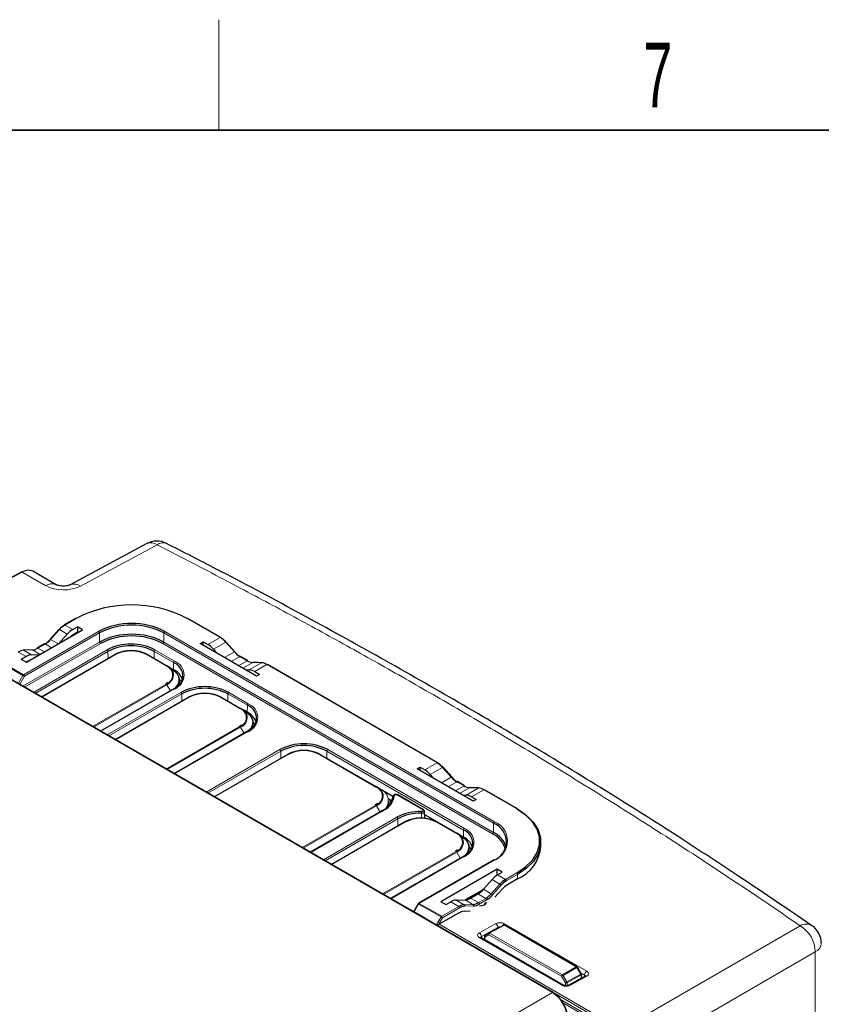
# Paper-space layout 'Blatt2' of a CAD drawing. Header units: millimetres. Extents: x 5 to 418, y 2 to 292.
# Tile 52 of 53: x 302 to 345, y 235 to 288. Entities that reach past the tile are written whole.
import ezdxf

# ---------------------------------------------------------------- set-up
doc = ezdxf.new("R2010")
doc.units = ezdxf.units.MM
doc.layers.add('SLD-0', color=7, linetype='Continuous')
doc.styles.add('SLDTEXTSTYLE0', font='TXT', dxfattribs={"width": 0.605})

psp = doc.layouts.new('Blatt2')

# ---------------------------------------------------------------- linework, layer by layer
at = {"color": 7, "linetype": 'Continuous', "lineweight": 18}
for p, q in [((330.639, 235.642), (281.945, 263.752)), ((309.15, 259.967), (304.978, 257.728)), ((301.817, 258.49), (300.041, 257.535)), ((303.098, 257.75), (301.817, 258.49)), ((304.747, 255.966), (304.132, 255.611)), ((312.575, 254.931), (310.781, 255.966)), ((301.883, 252.907), (305.965, 255.264)), ((306.012, 255.183), (301.93, 252.827)), ((303.833, 255.362), (303.359, 254.833)), ((304.26, 255.115), (303.833, 255.362)), ((304.56, 255.363), (304.132, 255.611)), ((306.019, 254.687), (306.012, 255.183)), ((309.509, 254.687), (309.517, 255.183)), ((327.43, 244.842), (309.517, 255.183)), ((309.564, 255.264), (327.477, 244.922)), ((301.853, 252.281), (306.019, 254.687)), ((303.778, 254.591), (303.359, 254.833)), ((309.509, 254.687), (327.423, 244.346)), ((311.911, 254.547), (312.575, 254.931)), ((312.211, 254.299), (312.874, 254.682)), ((313.348, 254.153), (312.874, 254.682)), ((302.02, 253.897), (301.592, 254.145)), ((302.365, 254.259), (301.891, 254.241)), ((302.318, 253.994), (301.891, 254.241)), ((306.066, 254.606), (301.946, 252.228)), ((302.784, 254.017), (302.365, 254.259)), ((302.424, 251.951), (306.427, 254.262)), ((306.474, 254.181), (302.518, 251.898)), ((303.06, 254.584), (302.663, 254.355)), ((303.017, 254.151), (302.663, 254.355)), ((303.413, 254.38), (303.06, 254.584)), ((306.48, 253.796), (306.474, 254.181)), ((308.978, 253.796), (308.984, 254.181)), ((310.045, 253.569), (308.984, 254.181)), ((309.031, 254.262), (310.092, 253.65)), ((327.375, 244.265), (309.462, 254.606)), ((312.811, 253.842), (313.348, 254.153)), ((301.85, 252.872), (300.632, 253.575)), ((300.666, 253.61), (301.883, 252.907)), ((306.876, 254.002), (302.874, 251.692)), ((309.642, 253.39), (308.581, 254.002)), ((310.039, 253.184), (310.045, 253.569)), ((313.176, 253.632), (313.647, 253.904)), ((313.572, 253.403), (314.044, 253.675)), ((314.044, 253.675), (313.647, 253.904)), ((313.805, 253.268), (314.342, 253.579)), ((314.816, 253.56), (314.342, 253.579)), ((310.039, 253.149), (310.039, 253.184)), ((314.153, 253.177), (314.816, 253.56)), ((314.451, 253.081), (315.115, 253.464)), ((324.361, 248.127), (315.115, 253.464)), ((301.608, 252.445), (301.85, 252.872)), ((301.93, 252.827), (301.679, 252.382)), ((305.64, 250.095), (309.642, 252.406)), ((309.675, 252.371), (305.687, 250.068)), ((310.092, 252.146), (306.089, 249.836)), ((309.867, 252.039), (309.675, 252.371)), ((306.431, 249.638), (310.434, 251.949)), ((310.481, 251.868), (306.525, 249.584)), ((310.883, 251.689), (306.881, 249.379)), ((310.487, 251.483), (310.481, 251.868)), ((313.649, 251.077), (312.588, 251.689)), ((312.985, 251.483), (312.991, 251.868)), ((314.051, 251.256), (312.991, 251.868)), ((313.038, 251.949), (314.099, 251.337)), ((314.046, 250.871), (314.051, 251.256)), ((314.046, 250.836), (314.046, 250.871)), ((309.647, 247.782), (313.649, 250.093)), ((313.682, 250.057), (309.694, 247.755)), ((314.099, 249.833), (310.096, 247.523)), ((313.874, 249.726), (313.682, 250.057)), ((311.817, 246.529), (315.819, 248.84)), ((315.867, 248.759), (311.911, 246.475)), ((315.872, 248.374), (315.867, 248.759)), ((318.371, 248.374), (318.377, 248.759)), ((325.801, 244.473), (318.377, 248.759)), ((318.424, 248.84), (325.848, 244.554)), ((316.269, 248.58), (312.267, 246.27)), ((321.038, 246.811), (317.974, 248.58)), ((323.696, 247.744), (324.361, 248.127)), ((323.996, 247.495), (324.659, 247.878)), ((325.133, 247.349), (324.659, 247.878)), ((324.596, 247.039), (325.133, 247.349)), ((324.961, 246.828), (325.432, 247.1)), ((325.357, 246.599), (325.829, 246.871)), ((325.829, 246.871), (325.432, 247.1)), ((325.59, 246.465), (326.128, 246.775)), ((325.938, 246.374), (326.602, 246.757)), ((326.602, 246.757), (326.128, 246.775)), ((326.236, 246.277), (326.9, 246.661)), ((328.695, 245.625), (326.9, 246.661)), ((323.583, 245.576), (322.198, 246.376)), ((317.036, 243.516), (321.038, 245.827)), ((321.072, 245.792), (317.083, 243.489)), ((321.488, 245.567), (317.485, 243.257)), ((321.278, 245.435), (321.072, 245.792)), ((317.495, 243.251), (321.278, 245.435)), ((318.181, 242.855), (322.183, 245.166)), ((322.231, 245.085), (318.274, 242.801)), ((322.236, 244.7), (322.231, 245.085)), ((322.633, 244.906), (318.631, 242.596)), ((325.399, 244.294), (324.338, 244.906)), ((327.423, 244.346), (327.43, 244.842)), ((325.795, 244.088), (325.801, 244.473)), ((325.796, 244.053), (325.795, 244.088)), ((321.396, 240.999), (325.399, 243.31)), ((325.432, 243.274), (321.444, 240.972)), ((325.848, 243.05), (321.846, 240.74)), ((325.624, 242.943), (325.432, 243.274)), ((327.477, 242.845), (323.395, 240.488)), ((327.634, 242.024), (327.634, 242.047)), ((327.65, 242.034), (328.079, 241.787)), ((328.079, 241.787), (328.695, 242.142)), ((328.742, 242.06), (328.126, 241.705)), ((328.742, 241.815), (328.742, 242.06)), ((327.306, 241.009), (327.78, 241.537)), ((327.352, 241.784), (327.78, 241.537)), ((327.847, 241.472), (327.373, 240.944)), ((326.791, 241.159), (325.938, 240.684)), ((326.188, 240.775), (326.611, 240.531)), ((326.585, 241.004), (327.007, 240.76)), ((326.611, 240.531), (327.007, 240.76)), ((326.882, 241.253), (327.306, 241.009)), ((323.362, 240.453), (323.112, 240.031)), ((324.58, 239.75), (323.362, 240.453)), ((323.395, 240.488), (324.613, 239.786)), ((324.613, 239.786), (325.539, 240.32)), ((325.586, 240.239), (324.66, 239.704)), ((325.11, 240.568), (325.539, 240.32)), ((325.41, 240.663), (325.838, 240.416)), ((325.838, 240.416), (326.312, 240.435)), ((326.339, 240.347), (325.865, 240.328)), ((325.888, 240.679), (326.312, 240.435)), ((327.054, 240.678), (326.658, 240.449)), ((324.334, 239.325), (324.58, 239.75)), ((324.66, 239.704), (324.448, 239.337)), ((323.968, 239.531), (323.968, 239.536)), ((323.968, 239.531), (323.968, 239.515)), ((334.299, 233.567), (323.968, 239.531)), ((324.472, 239.35), (334.347, 233.649)), ((326.662, 238.891), (327.554, 239.387)), ((327.669, 239.184), (326.778, 238.688)), ((328.028, 239.299), (327.215, 238.862)), ((327.669, 239.128), (327.669, 239.184)), ((328.025, 239.382), (332.498, 236.8)), ((331.932, 237.047), (328.028, 239.299)), ((334.347, 233.649), (344.097, 239.276)), ((331.136, 236.041), (326.662, 238.624)), ((326.778, 238.688), (326.78, 238.61)), ((327.168, 238.78), (326.958, 238.659)), ((326.958, 238.659), (326.958, 238.507)), ((331.133, 236.531), (327.168, 238.78)), ((327.215, 238.862), (331.18, 236.613)), ((344.921, 237.848), (335.172, 232.22)), ((344.921, 212.273), (344.921, 237.848)), ((331.18, 236.613), (331.932, 237.047)), ((331.965, 237.012), (331.214, 236.578)), ((332.174, 236.651), (331.965, 237.012)), ((331.343, 236.171), (331.133, 236.531)), ((331.214, 236.578), (331.424, 236.219)), ((331.424, 236.219), (332.174, 236.651)), ((332.187, 236.605), (331.438, 236.172)), ((332.499, 236.533), (331.608, 236.036)), ((332.379, 236.597), (332.165, 236.72)), ((332.187, 236.414), (332.187, 236.605)), ((332.376, 236.519), (332.379, 236.597)), ((331.343, 236.015), (331.343, 236.171)), ((331.438, 236.172), (331.438, 236.017)), ((304.098, 220.32), (330.639, 235.642)), ((331.07, 235.275), (334.304, 233.407)), ((334.256, 233.325), (331.203, 235.088))]:
    psp.add_line(p, q, dxfattribs=at)
at = {"color": 7, "linetype": 'Continuous', "lineweight": 25}
for p, q in [((330.672, 235.645), (281.977, 263.755)), ((308.583, 260.034), (304.412, 257.795)), ((301.784, 258.493), (300.008, 257.539)), ((303.666, 257.8), (302.395, 258.534)), ((304.714, 255.97), (304.098, 255.614)), ((312.609, 254.934), (310.815, 255.97)), ((302.041, 253.588), (305.096, 255.352)), ((303.803, 255.369), (303.329, 254.84)), ((304.56, 255.363), (304.818, 255.512)), ((304.818, 255.218), (304.613, 255.1)), ((305.096, 255.352), (304.818, 255.512)), ((304.818, 255.512), (304.818, 255.218)), ((304.818, 255.218), (304.841, 255.204)), ((303.791, 254.598), (304.26, 255.115)), ((311.493, 254.603), (311.653, 254.696)), ((311.653, 254.696), (311.911, 254.547)), ((311.653, 254.511), (311.653, 254.696)), ((313.378, 254.159), (312.904, 254.688)), ((302.342, 254.265), (301.868, 254.247)), ((303.027, 254.587), (302.63, 254.358)), ((314.548, 252.839), (311.493, 254.603)), ((312.211, 254.299), (312.421, 254.068)), ((301.763, 253.749), (302.02, 253.897)), ((301.763, 253.749), (302.041, 253.588)), ((302.318, 253.994), (302.78, 254.014)), ((302.854, 251.703), (306.843, 254.006)), ((308.615, 254.006), (309.675, 253.393)), ((314.077, 253.678), (313.68, 253.907)), ((314.839, 253.566), (314.365, 253.585)), ((309.881, 253.275), (309.675, 253.393)), ((310.039, 253.184), (309.882, 253.274)), ((313.947, 253.187), (314.153, 253.177)), ((314.451, 253.081), (314.708, 252.932)), ((324.394, 248.131), (315.149, 253.468)), ((310.356, 252.474), (310.353, 252.618)), ((314.708, 252.932), (314.548, 252.839)), ((310.058, 252.15), (306.07, 249.847)), ((309.724, 252.49), (309.609, 252.409)), ((306.861, 249.39), (310.85, 251.693)), ((312.622, 251.693), (313.682, 251.08)), ((313.888, 250.961), (313.682, 251.08)), ((314.046, 250.871), (313.889, 250.961)), ((314.065, 249.836), (310.077, 247.534)), ((313.731, 250.176), (313.616, 250.096)), ((314.363, 250.161), (314.36, 250.305)), ((312.247, 246.281), (316.236, 248.583)), ((318.008, 248.583), (321.072, 246.815)), ((323.278, 247.8), (323.438, 247.892)), ((326.333, 246.036), (323.278, 247.8)), ((323.438, 247.892), (323.696, 247.744)), ((323.438, 247.707), (323.438, 247.892)), ((325.163, 247.356), (324.689, 247.885)), ((323.996, 247.495), (324.206, 247.264)), ((321.278, 246.696), (321.072, 246.815)), ((321.964, 246.299), (321.278, 246.695)), ((325.862, 246.875), (325.466, 247.104)), ((326.624, 246.763), (326.15, 246.781)), ((328.728, 245.629), (326.934, 246.664)), ((321.731, 246.167), (321.923, 246.056)), ((321.771, 246.143), (321.843, 245.951)), ((321.96, 246.28), (321.959, 246.204)), ((323.617, 245.579), (322.231, 246.379)), ((325.732, 246.383), (325.938, 246.374)), ((326.236, 246.277), (326.494, 246.129)), ((326.494, 246.129), (326.333, 246.036)), ((321.455, 245.571), (317.466, 243.268)), ((321.12, 245.911), (321.005, 245.83)), ((321.752, 245.895), (321.749, 246.039)), ((323.703, 245.096), (323.683, 245.484)), ((324.361, 244.916), (323.692, 245.302)), ((318.611, 242.607), (322.6, 244.91)), ((324.371, 244.91), (325.432, 244.297)), ((325.638, 244.178), (325.432, 244.297)), ((325.795, 244.088), (325.639, 244.178)), ((326.113, 243.378), (326.11, 243.522)), ((330.011, 243.584), (330.011, 243.829)), ((325.815, 243.053), (321.826, 240.751)), ((325.481, 243.393), (325.365, 243.313)), ((327.444, 242.848), (323.362, 240.492)), ((327.629, 242.343), (324.574, 240.58)), ((327.908, 242.183), (327.629, 242.343)), ((327.634, 242.047), (327.629, 242.343)), ((327.634, 242.047), (327.653, 242.036)), ((327.65, 242.034), (327.908, 242.183)), ((328.742, 241.815), (328.184, 241.493)), ((326.882, 241.253), (327.352, 241.784)), ((326.841, 241.209), (325.891, 240.679)), ((326.188, 240.775), (326.585, 241.004)), ((327.885, 241.244), (327.504, 240.819)), ((323.338, 240.468), (323.078, 240.028)), ((324.574, 240.58), (324.853, 240.419)), ((324.853, 240.419), (325.11, 240.568)), ((325.41, 240.663), (325.888, 240.679)), ((323.627, 239.733), (323.112, 240.031)), ((323.627, 239.733), (324.334, 239.325)), ((323.627, 239.711), (323.627, 239.733)), ((325.529, 239.96), (324.448, 239.337)), ((326.157, 240.069), (325.828, 240.056)), ((323.948, 239.548), (323.948, 239.526)), ((327.182, 238.866), (327.995, 239.303)), ((331.964, 237.05), (328.061, 239.302)), ((331.217, 236.048), (326.743, 238.631)), ((326.938, 238.686), (326.938, 238.519)), ((327.181, 238.865), (326.971, 238.744)), ((327.181, 238.865), (327.182, 238.866)), ((332.197, 236.665), (331.989, 237.025)), ((332.415, 236.541), (331.524, 236.045)), ((332.206, 236.424), (332.206, 236.631)), ((332.413, 236.54), (332.415, 236.541))]:
    psp.add_line(p, q, dxfattribs=at)
at = {"color": 7, "linetype": 'Continuous', "lineweight": 18, "flags": 128}
for points in [[(303.833, 255.362), (303.824, 255.367), (303.816, 255.37), (303.81, 255.371), (303.805, 255.37), (303.803, 255.369)], [(303.359, 254.833), (303.35, 254.838), (303.342, 254.841), (303.336, 254.842), (303.331, 254.841), (303.329, 254.84)], [(312.874, 254.682), (312.883, 254.686), (312.891, 254.689), (312.897, 254.69), (312.902, 254.69), (312.904, 254.688)], [(313.348, 254.153), (313.357, 254.157), (313.365, 254.16), (313.371, 254.161), (313.376, 254.161), (313.378, 254.159)], [(310.045, 252.125), (310.073, 252.149), (310.216, 252.303), (310.304, 252.47), (310.334, 252.644), (310.304, 252.818), (310.216, 252.985), (310.073, 253.14), (309.881, 253.275)], [(314.052, 249.812), (314.08, 249.836), (314.223, 249.99), (314.311, 250.157), (314.341, 250.331), (314.311, 250.505), (314.223, 250.672), (314.08, 250.826), (313.888, 250.961)], [(324.659, 247.878), (324.668, 247.883), (324.676, 247.886), (324.682, 247.887), (324.687, 247.886), (324.689, 247.885)], [(325.133, 247.349), (325.142, 247.354), (325.15, 247.357), (325.156, 247.358), (325.161, 247.358), (325.163, 247.356)], [(325.802, 243.029), (325.83, 243.053), (325.973, 243.207), (326.061, 243.374), (326.09, 243.548), (326.061, 243.722), (325.973, 243.889), (325.83, 244.043), (325.638, 244.178)], [(324.58, 239.75), (324.589, 239.745), (324.6, 239.739), (324.611, 239.732), (324.623, 239.726), (324.634, 239.719), (324.644, 239.713), (324.653, 239.708), (324.66, 239.704)], [(332.415, 236.541), (332.415, 236.541), (332.433, 236.547), (332.454, 236.548), (332.476, 236.543), (332.499, 236.533)]]:
    psp.add_lwpolyline(points, dxfattribs=at)
at = {"color": 7, "linetype": 'Continuous', "lineweight": 25, "flags": 128}
for points in [[(303.329, 254.84), (303.328, 254.839), (303.327, 254.835), (303.329, 254.829), (303.331, 254.822)], [(313.378, 254.159), (313.379, 254.159), (313.38, 254.155), (313.378, 254.149), (313.376, 254.142)], [(309.895, 253.245), (310.09, 253.108), (310.234, 252.952), (310.323, 252.783), (310.353, 252.607), (310.323, 252.431), (310.234, 252.261), (310.212, 252.231)], [(310.47, 252.515), (310.427, 252.582), (310.348, 252.677)], [(310.344, 252.35), (310.356, 252.463), (310.356, 252.474)], [(313.902, 250.932), (314.097, 250.795), (314.241, 250.639), (314.33, 250.47), (314.36, 250.294), (314.33, 250.117), (314.241, 249.948), (314.218, 249.918)], [(314.477, 250.202), (314.434, 250.269), (314.355, 250.364)], [(314.351, 250.037), (314.363, 250.149), (314.363, 250.161)], [(325.163, 247.356), (325.164, 247.355), (325.165, 247.351), (325.164, 247.346), (325.161, 247.339)], [(321.74, 245.771), (321.752, 245.884), (321.752, 245.895)], [(328.695, 242.142), (329.173, 242.471), (329.545, 242.843), (329.799, 243.246), (329.928, 243.669), (329.928, 244.098), (329.799, 244.521), (329.545, 244.925), (329.173, 245.296), (328.695, 245.625)], [(328.742, 245.598), (329.227, 245.264), (329.605, 244.886), (329.863, 244.477), (329.994, 244.047), (329.994, 243.611), (329.863, 243.182), (329.605, 242.772), (329.227, 242.394), (328.742, 242.06)], [(325.652, 244.149), (325.846, 244.012), (325.991, 243.856), (326.08, 243.687), (326.11, 243.511), (326.08, 243.334), (325.991, 243.165), (325.968, 243.135)], [(326.227, 243.419), (326.184, 243.486), (326.105, 243.581)], [(326.101, 243.254), (326.113, 243.366), (326.113, 243.378)]]:
    psp.add_lwpolyline(points, dxfattribs=at)
at = {"color": 7, "linetype": 'Continuous', "lineweight": 25}
for centre, radius, start, end in [((309.135, 259.006), 1.167, 62.9573, 118.2309), ((301.797, 258.463), 0.0329, 53.6075, 112.9571), ((307.764, 250.176), 6.53, 62.4805, 117.5195), ((304.728, 255.939), 0.0335, 54.3824, 114.3071), ((310.801, 255.939), 0.0335, 65.6929, 125.6176), ((304.681, 254.585), 1.163, 120.8279, 138.7805), ((304.77, 254.541), 1.247, 120.8279, 138.7805), ((304.112, 255.584), 0.0335, 54.3824, 114.3071), ((307.764, 251.79), 3.912, 62.6097, 117.3903), ((307.764, 251.801), 3.809, 62.6097, 117.3903), ((302.331, 255.699), 1.33, 300.8279, 318.7805), ((302.421, 255.654), 1.247, 300.8279, 318.7805), ((307.764, 251.319), 3.793, 62.6097, 117.3903), ((307.764, 251.329), 3.691, 62.6097, 117.3903), ((312.595, 254.903), 0.0335, 65.6929, 125.6176), ((311.937, 253.86), 1.247, 41.2195, 59.1721), ((312.026, 253.904), 1.163, 41.2195, 59.1721), ((301.937, 253.582), 0.66, 94.0567, 121.5659), ((301.869, 254.205), 0.0413, 59.2563, 91.9406), ((302.318, 254.918), 0.66, 274.0567, 301.5659), ((302.644, 254.328), 0.0335, 54.3824, 114.3071), ((307.729, 251.749), 2.83, 62.6097, 117.3903), ((307.729, 251.759), 2.728, 62.6097, 117.3903), ((307.729, 252.296), 1.926, 62.6097, 117.3903), ((307.729, 252.357), 1.853, 62.6097, 117.3903), ((314.286, 254.974), 1.247, 221.2195, 239.1721), ((314.376, 255.018), 1.33, 221.2195, 239.1721), ((309.77, 252.845), 0.775, 290.7834, 69.2166), ((314.063, 253.648), 0.0335, 65.6929, 125.6176), ((314.389, 254.237), 0.66, 238.4341, 265.9433), ((309.388, 252.788), 0.671, 16.3206, 64.6402), ((309.862, 253.248), 0.0331, 355.4528, 54.5747), ((309.619, 252.312), 0.968, 19.8876, 64.2864), ((314.838, 253.525), 0.0413, 88.0594, 120.7437), ((314.77, 252.902), 0.66, 58.4341, 85.9433), ((310.077, 252.123), 0.033, 125.3585, 184.6077), ((311.736, 249.436), 2.83, 62.6097, 117.3903), ((311.736, 249.446), 2.728, 62.6097, 117.3903), ((311.736, 249.983), 1.926, 62.6097, 117.3903), ((311.736, 250.044), 1.853, 62.6097, 117.3903), ((313.395, 250.474), 0.671, 16.3206, 64.6402), ((313.869, 250.934), 0.0331, 355.4528, 54.5747), ((313.777, 250.531), 0.775, 290.7834, 69.2166), ((313.626, 249.999), 0.968, 19.8876, 64.2864), ((314.084, 249.81), 0.033, 125.3585, 184.6077), ((317.122, 246.327), 2.83, 62.6097, 117.3903), ((317.122, 246.337), 2.728, 62.6097, 117.3903), ((317.122, 246.874), 1.926, 62.6097, 117.3903), ((317.122, 246.935), 1.853, 62.6097, 117.3903), ((324.38, 248.1), 0.0335, 65.6929, 125.6176), ((323.722, 247.057), 1.247, 41.2195, 59.1721), ((323.811, 247.101), 1.163, 41.2195, 59.1721), ((326.071, 248.171), 1.247, 221.2195, 239.1721), ((326.161, 248.215), 1.33, 221.2195, 239.1721), ((320.784, 246.209), 0.671, 16.3206, 64.6402), ((325.848, 246.844), 0.0335, 65.6929, 125.6176), ((326.174, 247.434), 0.66, 238.4341, 265.9433), ((326.623, 246.722), 0.0413, 88.0594, 120.7437), ((326.555, 246.099), 0.66, 58.4341, 85.9433), ((321.079, 246.348), 0.884, 294.1735, 355.582), ((321.112, 246.405), 0.918, 294.1735, 355.582), ((321.146, 246.041), 0.603, 319.9448, 359.8473), ((328.714, 245.598), 0.0335, 65.6929, 125.6176), ((323.436, 242.81), 2.669, 88.3877, 117.9976), ((323.438, 242.814), 2.572, 88.3877, 117.9976), ((323.486, 243.2), 1.926, 62.6097, 117.3903), ((323.486, 243.261), 1.853, 62.6097, 117.3903), ((327.046, 243.83), 1.082, 290.7834, 69.2166), ((325.145, 243.691), 0.671, 16.3206, 64.6402), ((325.619, 244.151), 0.0331, 355.4528, 54.5747), ((325.376, 243.216), 0.968, 19.8876, 64.2864), ((325.526, 243.748), 0.775, 290.7834, 69.2166), ((326.832, 243.112), 1.275, 15.0293, 64.7657), ((326.843, 243.136), 1.342, 18.7336, 64.402), ((327.845, 243.799), 2.177, 294.3332, 354.3466), ((325.834, 243.027), 0.033, 125.3585, 184.6077), ((328.718, 240.716), 1.247, 120.8279, 138.7805), ((328.722, 240.706), 1.163, 120.8279, 138.7805), ((328.822, 240.423), 1.247, 120.8279, 138.7805), ((326.368, 241.83), 1.247, 300.8279, 318.7805), ((326.373, 241.82), 1.33, 300.8279, 318.7805), ((323.395, 240.434), 0.0667, 119.9973, 149.4226), ((325.885, 239.758), 0.66, 94.0567, 121.5659), ((325.909, 239.714), 0.616, 94.0567, 121.5659), ((326.265, 241.093), 0.66, 274.0567, 301.5659), ((326.289, 241.049), 0.704, 274.0567, 301.5659), ((325.874, 239.398), 0.66, 94.0567, 121.5659), ((328.027, 239.245), 0.0667, 60.0102, 118.2657), ((344.082, 238.315), 1.167, 0, 55.4953), ((327.004, 238.686), 0.0667, 119.9753, 180), ((331.931, 236.992), 0.0667, 30.005, 60.0102), ((332.139, 236.631), 0.0667, 360, 30.005), ((330.658, 235.615), 0.033, 65.3602, 124.6041)]:
    psp.add_arc(centre, radius, start, end, dxfattribs=at)
at = {"color": 7, "linetype": 'Continuous', "lineweight": 18}
for centre, radius, start, end in [((308.808, 259.504), 0.576, 53.5865, 112.9382), ((309.476, 259.556), 0.525, 69.2992, 128.4542), ((303.424, 257.295), 0.56, 64.4171, 125.5875), ((304.636, 257.265), 0.576, 53.577, 113.0495), ((305.909, 255.177), 0.103, 3.2297, 57.3477), ((309.619, 255.177), 0.103, 122.6523, 176.7703), ((306.122, 254.693), 0.103, 183.2297, 237.3477), ((309.407, 254.693), 0.103, 302.6523, 356.7703), ((302.343, 254.224), 0.0413, 59.2563, 91.9406), ((303.04, 254.557), 0.0335, 54.3824, 114.3071), ((306.371, 254.176), 0.103, 3.2297, 57.3477), ((309.086, 254.176), 0.103, 122.6523, 176.7703), ((306.857, 253.975), 0.0335, 54.3818, 114.314), ((308.601, 253.975), 0.0335, 65.686, 125.6182), ((310.147, 253.563), 0.103, 122.6523, 176.7703), ((309.806, 252.898), 0.804, 290.7834, 69.2166), ((313.667, 253.876), 0.0335, 65.6929, 125.6176), ((314.364, 253.543), 0.0413, 88.0594, 120.7437), ((309.662, 253.363), 0.0335, 65.686, 125.6182), ((309.455, 252.898), 0.526, 290.7834, 69.2166), ((315.135, 253.437), 0.0335, 65.6929, 125.6176), ((301.934, 252.826), 0.0962, 121.9547, 151.1444), ((298.263, 246.437), 7.367, 60.1498, 60.8688), ((301.828, 252.821), 0.103, 3.2297, 57.3477), ((309.448, 252.912), 0.587, 292.7612, 6.2687), ((309.591, 252.324), 0.0962, 28.8556, 58.0453), ((310.072, 252.12), 0.0329, 53.7667, 114.9229), ((310.378, 251.862), 0.103, 3.2297, 57.3477), ((310.864, 251.662), 0.0335, 54.3818, 114.314), ((312.608, 251.662), 0.0335, 65.686, 125.6182), ((313.093, 251.862), 0.103, 122.6523, 176.7703), ((313.669, 251.05), 0.0335, 65.686, 125.6182), ((313.462, 250.585), 0.526, 290.7834, 69.2166), ((314.154, 251.25), 0.103, 122.6523, 176.7703), ((313.813, 250.585), 0.804, 290.7834, 69.2166), ((313.455, 250.599), 0.587, 292.7612, 6.2687), ((313.598, 250.011), 0.0962, 28.8556, 58.0453), ((314.079, 249.807), 0.0329, 53.7667, 114.9229), ((315.764, 248.753), 0.103, 3.2297, 57.3477), ((318.479, 248.753), 0.103, 122.6523, 176.7703), ((316.25, 248.553), 0.0335, 54.3818, 114.314), ((317.994, 248.553), 0.0335, 65.686, 125.6182), ((321.058, 246.784), 0.0335, 65.686, 125.6182), ((320.852, 246.319), 0.526, 290.7834, 69.2166), ((321.038, 246.065), 0.674, 290.7834, 69.2166), ((325.452, 247.073), 0.0335, 65.6929, 125.6176), ((326.149, 246.74), 0.0413, 88.0594, 120.7437), ((326.92, 246.634), 0.0335, 65.6929, 125.6176), ((320.845, 246.333), 0.587, 292.7612, 6.2687), ((322.022, 246.272), 0.0623, 85.5421, 172.5109), ((322.217, 246.349), 0.0329, 65.0771, 126.2333), ((320.987, 245.745), 0.0962, 28.8556, 58.0453), ((321.469, 245.542), 0.032, 52.8179, 115.8716), ((323.603, 245.549), 0.0329, 65.1618, 126.2256), ((322.128, 245.079), 0.103, 3.2297, 57.3477), ((328.125, 245.384), 4.615, 178.8494, 179.9912), ((322.613, 244.879), 0.0335, 54.3818, 114.314), ((324.358, 244.879), 0.0335, 65.686, 125.6182), ((325.904, 244.467), 0.103, 122.6523, 176.7703), ((325.563, 243.802), 0.804, 290.7834, 69.2166), ((327.533, 244.836), 0.103, 122.6523, 176.7703), ((327.083, 243.884), 1.111, 290.7834, 69.2166), ((325.418, 244.267), 0.0335, 65.686, 125.6182), ((325.212, 243.802), 0.526, 290.7834, 69.2166), ((327.32, 244.351), 0.103, 302.6523, 356.7703), ((325.205, 243.816), 0.587, 292.7612, 6.2687), ((325.348, 243.228), 0.0962, 28.8556, 58.0453), ((325.829, 243.024), 0.0329, 53.7667, 114.9229), ((327.458, 242.818), 0.0329, 53.7667, 114.9229), ((328.639, 242.056), 0.102, 2.6055, 57.3945), ((327.682, 241.369), 0.195, 32.0328, 59.7143), ((328.024, 241.7), 0.102, 2.6055, 57.3945), ((326.952, 240.673), 0.102, 2.6055, 57.3945), ((327.208, 240.84), 0.195, 32.0328, 59.7143), ((323.742, 241.104), 0.753, 237.5695, 239.7131), ((323.376, 240.462), 0.0329, 53.7667, 114.9229), ((323.446, 240.407), 0.0962, 121.9547, 151.1444), ((325.484, 240.234), 0.102, 2.6055, 57.3945), ((325.793, 240.354), 0.0762, 339.9751, 54.3796), ((326.268, 240.373), 0.0762, 339.9751, 54.3796), ((326.556, 240.444), 0.102, 2.6055, 57.3945), ((324.664, 239.704), 0.0962, 121.9547, 151.1444), ((324.558, 239.699), 0.102, 2.6055, 57.3945), ((323.989, 239.569), 0.0431, 212.6535, 241.2411), ((327.417, 239.175), 0.253, 2.1919, 57.2026), ((328.159, 239.168), 0.253, 121.9141, 157.3278), ((328.009, 239.273), 0.0327, 53.4876, 114.4447), ((328.047, 239.272), 0.033, 65.3636, 124.6018), ((344.42, 238.72), 0.644, 59.9095, 120.1737), ((343.182, 237.796), 1.74, 1.7037, 58.2922), ((326.525, 238.679), 0.253, 2.1919, 57.2026), ((326.709, 238.556), 0.0826, 65.4136, 124.5237), ((326.971, 238.69), 0.0337, 185.8018, 246.1866), ((327.008, 238.695), 0.0614, 126.4293, 215.6697), ((327.218, 238.816), 0.0614, 126.4293, 215.6697), ((327.271, 238.776), 0.103, 122.496, 177.5103), ((327.196, 238.836), 0.0327, 53.4876, 114.4447), ((344.679, 238.365), 0.572, 295.0662, 354.982), ((331.951, 237.02), 0.033, 65.3636, 124.6018), ((331.883, 236.967), 0.0936, 28.8709, 58.9307), ((344.733, 214.909), 25.525, 119.9531, 120.0134), ((331.236, 236.526), 0.103, 122.496, 177.5103), ((323.561, 249.603), 15.107, 300.0792, 300.4358), ((331.132, 236.533), 0.0936, 28.8709, 58.9307), ((344.941, 214.549), 25.525, 119.9531, 120.0134), ((332.093, 236.603), 0.0936, 1.0784, 31.1382), ((332.173, 236.634), 0.033, 295.3879, 354.638), ((332.634, 236.583), 0.256, 122.0096, 176.824), ((331.183, 235.977), 0.0787, 63.2818, 126.1375), ((323.771, 249.244), 15.107, 300.0792, 300.4358), ((331.389, 236.262), 0.102, 242.8705, 297.9954), ((331.344, 236.17), 0.0936, 1.0784, 31.1382), ((331.559, 235.967), 0.0851, 54.7958, 112.9199)]:
    psp.add_arc(centre, radius, start, end, dxfattribs=at)
at = {"color": 7, "linetype": 'Continuous', "lineweight": 25}
for centre, major_axis, ratio, start_param, end_param in [((301.802, 257.529), (0.598, 1.002), 0.586803, 0.008503, 0.776018), ((304.548, 254.554), (0.513, 0.859), 0.56722, 0.793746, 1.230078), ((304.601, 254.29), (0.513, 0.859), 0.56722, 0.793746, 1.054713), ((311.923, 253.738), (-0.513, 0.859), 0.56722, 5.053107, 5.48944), ((302.008, 253.088), (0.513, 0.859), 0.56722, 0.357413, 0.793746), ((301.946, 252.758), (0.513, 0.859), 0.56722, 0.532778, 0.706048), ((314.463, 252.271), (-0.513, 0.859), 0.56722, 5.48944, 5.925772), ((323.708, 246.934), (-0.513, 0.859), 0.56722, 5.053107, 5.48944), ((326.248, 245.468), (-0.513, 0.859), 0.56722, 5.48944, 5.925772), ((327.662, 241.21), (0.487, 0.874), 0.587367, 0.776279, 1.212611), ((326.176, 241.598), (0.487, 0.874), 0.587367, 3.481539, 3.917871), ((326.572, 241.827), (0.487, 0.874), 0.587367, 3.917871, 4.354204), ((325.123, 239.744), (0.487, 0.874), 0.587367, 0.339947, 0.776279), ((326.621, 240.595), (0.433, -0.007), 0.56692, 4.813216, 6.199535), ((326.62, 240.54), (0.367, -0.007), 0.565016, 5.937571, 6.293269), ((323.112, 239.954), (-0.0212, 0.0806), 0.522903, 5.805587, 6.760901), ((324.401, 239.364), (0.0809, 0.0217), 0.51759, 3.619289, 5.190086), ((330.638, 234.689), (-0.583, 1.01), 0.578689, 3.927224, 5.497716), ((330.685, 234.716), (-0.55, 0.953), 0.577557, 3.927224, 5.497716)]:
    psp.add_ellipse(centre, major_axis=major_axis, ratio=ratio, start_param=start_param, end_param=end_param, dxfattribs=at)
at = {"color": 7, "linetype": 'Continuous', "lineweight": 18}
for centre, major_axis, ratio, start_param, end_param in [((304.052, 258.281), (1.342, -0.007), 0.566733, 3.923427, 5.476594), ((327.789, 239.251), (0.333, -0.005), 0.566913, 0.794286, 2.364778), ((327.787, 239.114), (0.167, -0.005), 0.576669, 1.400867, 2.374114), ((326.898, 238.755), (0.334, -0.005), 0.566574, 2.364467, 3.934959), ((326.896, 238.618), (0.167, -0.01), 0.55459, 2.388038, 3.185055), ((332.261, 236.531), (0.167, 0), 0.556571, 6.257812, 7.069661), ((332.263, 236.669), (0.333, -0.005), 0.56692, 5.506986, 7.077477), ((331.372, 236.172), (0.333, -0.005), 0.567272, 3.935594, 5.506086)]:
    psp.add_ellipse(centre, major_axis=major_axis, ratio=ratio, start_param=start_param, end_param=end_param, dxfattribs=at)
at = {"color": 7, "linetype": 'Continuous', "lineweight": 25}
for points, knots in [([(344.732, 239.273), (344.628, 239.344), (343.298, 240.261), (340.797, 241.943), (337.162, 244.325), (333.406, 246.693), (329.438, 249.116), (325.282, 251.565), (321.051, 253.974), (316.746, 256.339), (312.949, 258.362), (310.562, 259.58), (309.659, 260.041)], [0, 0, 0, 0, 0.009667, 0.123836, 0.229253, 0.337794, 0.455756, 0.573871, 0.692022, 0.810135, 0.928136, 1, 1, 1, 1]), ([(304.412, 257.795), (304.404, 257.791), (304.387, 257.782), (304.313, 257.757), (304.202, 257.734), (304.063, 257.724), (303.921, 257.73), (303.799, 257.751), (303.713, 257.777), (303.676, 257.794), (303.668, 257.799), (303.666, 257.8)], [0, 0, 0, 0, 0.102157, 0.221636, 0.344812, 0.475909, 0.612367, 0.73287, 0.844538, 0.955772, 1, 1, 1, 1]), ([(322.23, 246.377), (322.225, 246.381), (322.206, 246.394), (322.16, 246.404), (322.096, 246.406), (322.037, 246.389), (321.992, 246.359), (321.967, 246.321), (321.957, 246.292), (321.96, 246.279), (321.96, 246.279)], [0, 0, 0, 0, 0.048782, 0.213845, 0.391813, 0.573458, 0.738688, 0.874612, 0.999434, 1, 1, 1, 1]), ([(323.678, 245.485), (323.677, 245.497), (323.674, 245.522), (323.65, 245.554), (323.63, 245.573), (323.617, 245.579), (323.617, 245.579)], [0, 0, 0, 0, 0.295687, 0.640704, 0.996902, 1, 1, 1, 1]), ([(326.743, 238.631), (326.736, 238.636), (326.723, 238.645), (326.724, 238.645), (326.724, 238.645)], [0, 0, 0, 0, 0.582951, 1, 1, 1, 1]), ([(332.433, 236.552), (332.433, 236.553), (332.434, 236.554), (332.423, 236.546), (332.415, 236.541)], [0, 0, 0, 0, 0.378971, 1, 1, 1, 1]), ([(331.524, 236.045), (331.514, 236.039), (331.491, 236.029), (331.437, 236.016), (331.373, 236.011), (331.304, 236.017), (331.249, 236.032), (331.227, 236.043), (331.217, 236.048)], [0, 0, 0, 0, 0.153969, 0.316054, 0.494258, 0.681908, 0.868084, 1, 1, 1, 1])]:
    psp.add_open_spline(points, degree=3, knots=knots, dxfattribs=at)
at = {"color": 7, "linetype": 'Continuous', "lineweight": 18}
for points, knots in [([(344.097, 239.276), (342.815, 240.148), (340.252, 241.892), (336.689, 244.208), (333.461, 246.249), (330.584, 248.023), (327.667, 249.777), (324.713, 251.509), (321.723, 253.22), (318.698, 254.909), (315.634, 256.577), (312.456, 258.266), (310.278, 259.387), (309.15, 259.967)], [0, 0, 0, 0, 0.118734, 0.237507, 0.321524, 0.405556, 0.489627, 0.573712, 0.657645, 0.741591, 0.825577, 0.909577, 1, 1, 1, 1]), ([(322.198, 246.376), (322.189, 246.38), (322.172, 246.388), (322.138, 246.393), (322.104, 246.392), (322.072, 246.384), (322.047, 246.371), (322.03, 246.354), (322.028, 246.341), (322.027, 246.334)], [0, 0, 0, 0, 0.142474, 0.284952, 0.427322, 0.569562, 0.711749, 0.853982, 1, 1, 1, 1]), ([(323.511, 245.477), (323.523, 245.478), (323.545, 245.479), (323.575, 245.488), (323.598, 245.503), (323.612, 245.521), (323.614, 245.541), (323.605, 245.56), (323.591, 245.57), (323.583, 245.576)], [0, 0, 0, 0, 0.142474, 0.284952, 0.427322, 0.569562, 0.711749, 0.853982, 1, 1, 1, 1]), ([(323.679, 245.485), (323.679, 245.482), (323.679, 245.477), (323.678, 245.469), (323.674, 245.458), (323.668, 245.448), (323.66, 245.438), (323.651, 245.429), (323.639, 245.42), (323.626, 245.412), (323.615, 245.407), (323.6, 245.4), (323.583, 245.395), (323.566, 245.391), (323.552, 245.388), (323.539, 245.387), (323.525, 245.385), (323.515, 245.385), (323.51, 245.385)], [0, 0, 0, 0, 0.057558, 0.10987, 0.163068, 0.266543, 0.318878, 0.372102, 0.475632, 0.528041, 0.58131, 0.632922, 0.737336, 0.790636, 0.842282, 0.89429, 0.946715, 1, 1, 1, 1]), ([(323.523, 245.119), (323.521, 245.171), (323.516, 245.259), (323.512, 245.348), (323.51, 245.385)], [0, 0, 0, 0, 0.5808388, 1, 1, 1, 1])]:
    psp.add_open_spline(points, degree=3, knots=knots, dxfattribs=at)
at = {"layer": 'SLD-0', "lineweight": 18}
psp.add_line((312.5, 282.5), (312.5, 288.5), dxfattribs=at)
at = {"layer": 'SLD-0', "lineweight": 35}
psp.add_line((408, 282.5), (26, 282.5), dxfattribs=at)

# ---------------------------------------------------------------- texts
at = {"layer": 'SLD-0', "insert": (336.353, 287.243), "char_height": 3.5, "attachment_point": 2, "style": 'SLDTEXTSTYLE0'}
psp.add_mtext('7', dxfattribs=at)

doc.saveas('drawing.dxf')
